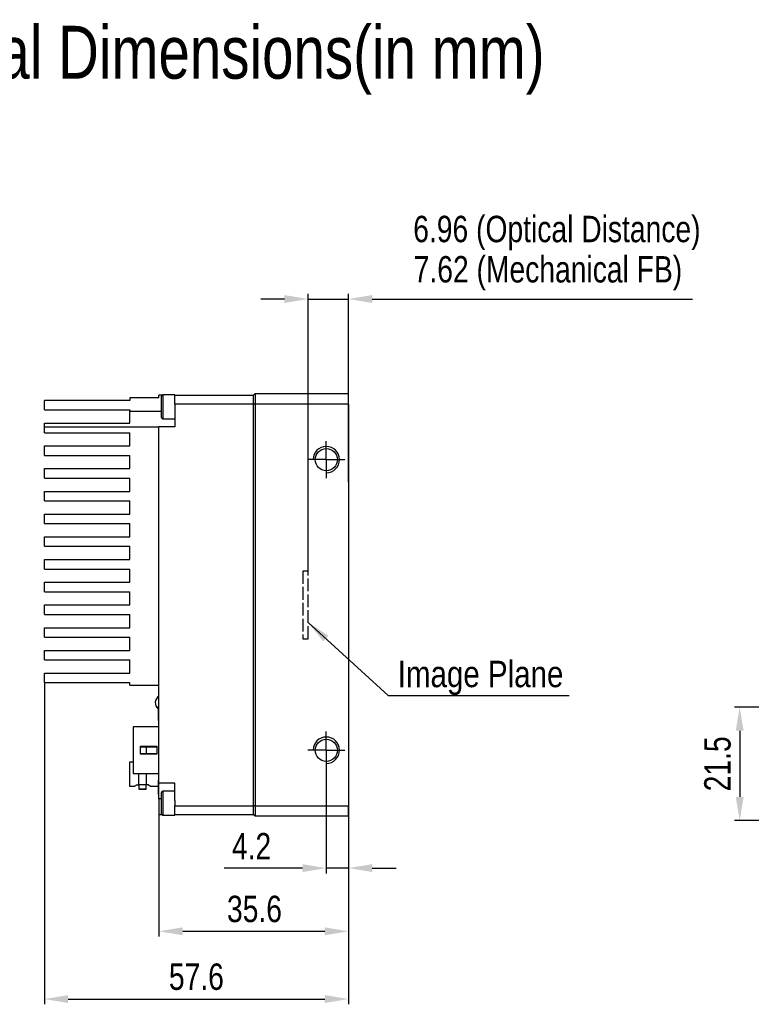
# Model space of a CAD drawing. Header units: millimetres. Extents: x 0 to 16520, y 0 to 2287.
# Tile 3 of 9: x 16259 to 16398, y 2101 to 2287. Entities that reach past the tile are written whole.
import ezdxf

# ---------------------------------------------------------------- set-up
doc = ezdxf.new("R2010")
doc.units = ezdxf.units.MM
doc.header["$LTSCALE"] = 0.2
for name, pattern in [('ACAD_ISO02W100', [15, 12, -3]), ('CENTER', [50.8, 31.75, -6.35, 6.35, -6.35]), ('CENTERX2', [20.32, 12.7, -2.54, 2.54, -2.54])]:
    doc.linetypes.add(name, pattern=pattern)
doc.layers.get('0').update_dxf_attribs({"lineweight": 15})
doc.layers.add('10', color=7, linetype='Continuous')
for name, color, linetype, lineweight in [('中心线-SW', 1, 'CENTERX2', 25), ('粗实线', 7, 'Continuous', 50), ('粗实线-AW', 7, 'Continuous', 50), ('细实线', 3, 'Continuous', 25), ('细虚线', 2, 'ACAD_ISO02W100', 25)]:
    doc.layers.add(name, color=color, linetype=linetype, lineweight=lineweight)
doc.styles.add('iTek', font='txt', dxfattribs={"width": 0.8, "height": 5})
doc.dimstyles.new('iTek', dxfattribs={"dimscale": 0, "dimtxt": 7, "dimasz": 4.5, "dimexe": 1, "dimexo": 0, "dimgap": 1.5, "dimtad": 1, "dimtoh": 1, "dimdsep": 46, "dimtxsty": 'iTek', "dimcen": 4, "dimclrd": 256, "dimclre": 256, "dimclrt": 256, "dimazin": 2, "dimtfac": 1, "dimtmove": 0, "dimatfit": 3, "dimfxl": 1, "dimlwd": -1, "dimlwe": -1, "dimarcsym": 0})

# ---------------------------------------------------------------- blocks, each defined once
blk = doc.blocks.new('*D774')
at = {"layer": 'Defpoints', "color": 0}
for p in [(16285.66, 2136.77), (16321.55, 2136.47), (16321.55, 2114.71)]:
    blk.add_point(p, dxfattribs=at)
at = {"layer": '细实线'}
for p, q in [((16285.66, 2136.77), (16285.66, 2113.71)), ((16321.55, 2136.47), (16321.55, 2113.71)), ((16290.16, 2114.71), (16317.05, 2114.71))]:
    blk.add_line(p, q, dxfattribs=at)
for points in [[(16290.16, 2115.46), (16290.16, 2113.96), (16285.66, 2114.71)], [(16317.05, 2115.46), (16317.05, 2113.96), (16321.55, 2114.71)]]:
    blk.add_solid(points, dxfattribs=at)
at = {"layer": '细实线', "insert": (16303.75, 2118.91), "char_height": 5, "attachment_point": 5, "style": 'iTek'}
blk.add_mtext('35.6', dxfattribs=at)
blk = doc.blocks.new('*D775')
at = {"layer": 'Defpoints', "color": 0}
for p in [(16263.96, 2161.77), (16321.55, 2152.82), (16321.55, 2101.89)]:
    blk.add_point(p, dxfattribs=at)
at = {"layer": '细实线'}
for p, q in [((16263.96, 2161.77), (16263.96, 2100.89)), ((16321.55, 2152.82), (16321.55, 2100.89)), ((16268.46, 2101.89), (16317.05, 2101.89))]:
    blk.add_line(p, q, dxfattribs=at)
for points in [[(16268.46, 2102.64), (16268.46, 2101.14), (16263.96, 2101.89)], [(16317.05, 2102.64), (16317.05, 2101.14), (16321.55, 2101.89)]]:
    blk.add_solid(points, dxfattribs=at)
at = {"layer": '细实线', "insert": (16292.75, 2106.09), "char_height": 5, "attachment_point": 5, "style": 'iTek'}
blk.add_mtext('57.6', dxfattribs=at)
blk = doc.blocks.new('SW_CENTERMARKSYMBOL_4')
at = {"layer": '10', "color": 0}
for p, q in [((0, 2.5), (0, 3.525)), ((0, 0), (0, 2.5)), ((-2.5, 0), (-3.525, 0)), ((0, 0), (-2.5, 0)), ((0, 0), (0, -2.5)), ((0, 0), (2.5, 0)), ((2.5, 0), (3.525, 0)), ((0, -2.5), (0, -3.525))]:
    blk.add_line(p, q, dxfattribs=at)
blk = doc.blocks.new('*D776')
at = {"layer": 'Defpoints', "color": 0}
for p in [(16317.35, 2145.44), (16321.55, 2136.47), (16321.55, 2126.67)]:
    blk.add_point(p, dxfattribs=at)
at = {"layer": '细实线'}
for p, q in [((16317.35, 2145.44), (16317.35, 2125.67)), ((16321.55, 2136.47), (16321.55, 2125.67)), ((16312.85, 2126.67), (16298.02, 2126.67)), ((16321.55, 2126.67), (16317.35, 2126.67)), ((16326.05, 2126.67), (16330.55, 2126.67))]:
    blk.add_line(p, q, dxfattribs=at)
for points in [[(16312.85, 2127.42), (16312.85, 2125.92), (16317.35, 2126.67)], [(16326.05, 2127.42), (16326.05, 2125.92), (16321.55, 2126.67)]]:
    blk.add_solid(points, dxfattribs=at)
at = {"layer": '细实线', "insert": (16303.19, 2130.81), "char_height": 5, "attachment_point": 5, "style": 'iTek'}
blk.add_mtext('4.2', dxfattribs=at)
blk = doc.blocks.new('*D777')
at = {"layer": 'Defpoints', "color": 0}
for p in [(16321.55, 2234.36), (16321.55, 2199.72), (16313.93, 2182.87)]:
    blk.add_point(p, dxfattribs=at)
at = {"layer": '细实线'}
for p, q in [((16309.43, 2234.36), (16304.93, 2234.36)), ((16313.93, 2182.87), (16313.93, 2235.36)), ((16313.93, 2234.36), (16321.55, 2234.36)), ((16321.55, 2199.72), (16321.55, 2235.36)), ((16326.05, 2234.36), (16386.71, 2234.36))]:
    blk.add_line(p, q, dxfattribs=at)
for points in [[(16309.43, 2235.11), (16309.43, 2233.61), (16313.93, 2234.36)], [(16326.05, 2235.11), (16326.05, 2233.61), (16321.55, 2234.36)]]:
    blk.add_solid(points, dxfattribs=at)
at = {"layer": '细实线', "insert": (16359.32, 2239.24), "char_height": 5, "attachment_point": 5, "style": 'iTek'}
blk.add_mtext('7.62 (Mechanical FB)', dxfattribs=at)
blk = doc.blocks.new('*D787')
at = {"layer": 'Defpoints', "color": 0}
for p in [(16435.05, 2157.15), (16395.63, 2135.65), (16435.05, 2135.65)]:
    blk.add_point(p, dxfattribs=at)
at = {"layer": '细实线'}
for p, q in [((16435.05, 2157.15), (16394.63, 2157.15)), ((16395.63, 2152.65), (16395.63, 2140.15)), ((16435.05, 2135.65), (16394.63, 2135.65))]:
    blk.add_line(p, q, dxfattribs=at)
for points in [[(16394.88, 2152.65), (16396.38, 2152.65), (16395.63, 2157.15)], [(16394.88, 2140.15), (16396.38, 2140.15), (16395.63, 2135.65)]]:
    blk.add_solid(points, dxfattribs=at)
at = {"layer": '细实线', "insert": (16391.44, 2146.4), "char_height": 5, "attachment_point": 5, "rotation": 90, "style": 'iTek'}
blk.add_mtext('21.5', dxfattribs=at)

msp = doc.modelspace()

# ---------------------------------------------------------------- linework, layer by layer
at = {"linetype": 'Continuous', "lineweight": 30}
for p, q in [((16280.159, 2215.668), (16280.159, 2215.168)), ((16285.659, 2215.668), (16280.159, 2215.668)), ((16285.659, 2215.668), (16285.659, 2216.168)), ((16286.259, 2216.168), (16285.659, 2216.168)), ((16286.159, 2211.968), (16286.159, 2215.968)), ((16288.659, 2216.218), (16286.409, 2216.218)), ((16286.409, 2216.218), (16286.409, 2211.718)), ((16288.659, 2216.218), (16288.659, 2216.168)), ((16288.659, 2216.168), (16303.559, 2216.168)), ((16288.659, 2214.468), (16288.659, 2216.168)), ((16303.859, 2216.468), (16303.559, 2216.168)), ((16303.559, 2214.468), (16303.559, 2216.168)), ((16303.859, 2216.468), (16303.859, 2214.468)), ((16303.859, 2216.468), (16321.549, 2216.468)), ((16321.549, 2214.468), (16321.549, 2216.468)), ((16280.159, 2215.168), (16263.959, 2215.168)), ((16263.959, 2213.368), (16263.959, 2215.168)), ((16288.659, 2214.468), (16288.659, 2213.496)), ((16288.659, 2214.468), (16288.659, 2214.44)), ((16303.559, 2214.468), (16288.659, 2214.468)), ((16303.559, 2138.468), (16303.559, 2214.468)), ((16303.859, 2214.468), (16303.559, 2214.468)), ((16303.859, 2214.468), (16303.859, 2138.468)), ((16321.549, 2214.468), (16303.859, 2214.468)), ((16321.549, 2214.468), (16321.549, 2138.468)), ((16263.959, 2213.368), (16280.159, 2213.368)), ((16280.159, 2213.368), (16280.159, 2213.168)), ((16280.159, 2210.868), (16280.159, 2213.168)), ((16280.159, 2213.168), (16286.159, 2213.168)), ((16286.409, 2211.718), (16288.659, 2211.718)), ((16288.659, 2213.496), (16288.659, 2210.168)), ((16263.959, 2210.868), (16280.159, 2210.868)), ((16263.959, 2210.168), (16263.959, 2210.868)), ((16263.959, 2209.068), (16263.959, 2210.168)), ((16263.959, 2210.168), (16285.659, 2210.168)), ((16288.659, 2210.168), (16285.659, 2210.168)), ((16285.659, 2142.768), (16285.659, 2210.168)), ((16263.959, 2209.068), (16280.159, 2209.068)), ((16280.159, 2206.568), (16280.159, 2209.068)), ((16263.959, 2204.768), (16263.959, 2206.568)), ((16263.959, 2206.568), (16280.159, 2206.568)), ((16263.959, 2204.768), (16280.159, 2204.768)), ((16280.159, 2202.268), (16280.159, 2204.768)), ((16263.959, 2200.468), (16263.959, 2202.268)), ((16263.959, 2202.268), (16280.159, 2202.268)), ((16263.959, 2200.468), (16280.159, 2200.468)), ((16280.159, 2197.968), (16280.159, 2200.468)), ((16263.959, 2196.168), (16263.959, 2197.968)), ((16263.959, 2197.968), (16280.159, 2197.968)), ((16263.959, 2196.168), (16280.159, 2196.168)), ((16280.159, 2193.668), (16280.159, 2196.168)), ((16263.959, 2191.868), (16263.959, 2193.668)), ((16263.959, 2193.668), (16280.159, 2193.668)), ((16263.959, 2191.868), (16280.159, 2191.868)), ((16280.159, 2189.368), (16280.159, 2191.868)), ((16263.959, 2187.568), (16263.959, 2189.368)), ((16263.959, 2189.368), (16280.159, 2189.368)), ((16263.959, 2187.568), (16280.159, 2187.568)), ((16280.159, 2185.068), (16280.159, 2187.568)), ((16263.959, 2183.268), (16263.959, 2185.068)), ((16263.959, 2185.068), (16280.159, 2185.068)), ((16263.959, 2183.268), (16280.159, 2183.268)), ((16280.159, 2180.768), (16280.159, 2183.268)), ((16263.959, 2178.968), (16263.959, 2180.768)), ((16263.959, 2180.768), (16280.159, 2180.768)), ((16263.959, 2178.968), (16280.159, 2178.968)), ((16280.159, 2176.468), (16280.159, 2178.968)), ((16263.959, 2174.668), (16263.959, 2176.468)), ((16263.959, 2176.468), (16280.159, 2176.468)), ((16263.959, 2174.668), (16280.159, 2174.668)), ((16280.159, 2172.168), (16280.159, 2174.668)), ((16263.959, 2170.368), (16263.959, 2172.168)), ((16263.959, 2172.168), (16280.159, 2172.168)), ((16263.959, 2170.368), (16280.159, 2170.368)), ((16280.159, 2167.868), (16280.159, 2170.368)), ((16263.959, 2166.068), (16263.959, 2167.868)), ((16263.959, 2167.868), (16280.159, 2167.868)), ((16263.959, 2166.068), (16280.159, 2166.068)), ((16280.159, 2163.568), (16280.159, 2166.068)), ((16263.959, 2161.768), (16263.959, 2163.568)), ((16263.959, 2163.568), (16280.159, 2163.568)), ((16263.959, 2161.768), (16280.159, 2161.768)), ((16280.159, 2161.268), (16280.159, 2161.768)), ((16280.159, 2161.268), (16285.659, 2161.268)), ((16285.659, 2157.318), (16285.509, 2157.318)), ((16285.509, 2157.318), (16285.509, 2154.618)), ((16285.509, 2154.618), (16285.659, 2154.618)), ((16285.659, 2153.393), (16280.759, 2153.393)), ((16280.759, 2153.393), (16280.759, 2144.543)), ((16282.159, 2149.718), (16285.259, 2149.718)), ((16282.159, 2148.218), (16282.159, 2149.718)), ((16282.159, 2149.618), (16283.258, 2149.618)), ((16283.258, 2149.618), (16285.259, 2149.618)), ((16285.259, 2149.718), (16285.259, 2148.218)), ((16280.759, 2146.743), (16280.097, 2146.743)), ((16283.258, 2148.318), (16282.159, 2148.318)), ((16285.259, 2148.218), (16282.159, 2148.218)), ((16285.259, 2148.318), (16283.258, 2148.318)), ((16280.759, 2144.543), (16285.659, 2144.543)), ((16281.849, 2142.413), (16281.849, 2144.543)), ((16283.249, 2144.543), (16283.249, 2142.413)), ((16285.659, 2143.318), (16285.509, 2143.318)), ((16285.509, 2143.318), (16285.509, 2141.753)), ((16288.659, 2142.768), (16285.659, 2142.768)), ((16285.659, 2139.768), (16285.659, 2142.768)), ((16288.659, 2139.44), (16288.659, 2142.768)), ((16280.097, 2142.193), (16281.049, 2142.193)), ((16281.41, 2142.413), (16281.849, 2142.413)), ((16281.848, 2141.613), (16283.251, 2141.613)), ((16281.849, 2142.413), (16281.849, 2141.612)), ((16283.249, 2141.612), (16283.249, 2142.413)), ((16283.688, 2142.413), (16283.249, 2142.413)), ((16284.049, 2142.193), (16285.509, 2142.193)), ((16285.509, 2141.753), (16285.509, 2140.618)), ((16286.159, 2136.968), (16286.159, 2140.968)), ((16288.659, 2141.218), (16286.409, 2141.218)), ((16286.409, 2141.218), (16286.409, 2136.718)), ((16285.509, 2140.618), (16285.659, 2140.618)), ((16285.659, 2139.768), (16285.659, 2136.768)), ((16286.159, 2139.768), (16285.659, 2139.768)), ((16288.659, 2139.44), (16288.659, 2138.468)), ((16288.659, 2138.468), (16288.659, 2138.496)), ((16288.659, 2138.468), (16303.559, 2138.468)), ((16288.659, 2136.768), (16288.659, 2138.468)), ((16303.859, 2138.468), (16303.559, 2138.468)), ((16303.559, 2136.768), (16303.559, 2138.468)), ((16303.859, 2138.468), (16303.859, 2136.468)), ((16303.859, 2138.468), (16321.549, 2138.468)), ((16321.549, 2136.468), (16321.549, 2138.468)), ((16286.259, 2136.768), (16285.659, 2136.768)), ((16286.409, 2136.718), (16288.659, 2136.718)), ((16288.659, 2136.768), (16288.659, 2136.718)), ((16303.559, 2136.768), (16288.659, 2136.768)), ((16303.859, 2136.468), (16303.559, 2136.768)), ((16321.549, 2136.468), (16303.859, 2136.468))]:
    msp.add_line(p, q, dxfattribs=at)
for centre in [(16317.349, 2203.968), (16317.349, 2148.968)]:
    msp.add_circle(centre, 2.1, dxfattribs=at)
for centre, radius, start, end in [((16286.409, 2215.968), 0.25, 90, 180), ((16286.409, 2211.968), 0.25, 180, 270), ((16286.459, 2157.968), 1.5, 122.23095, 230.70352), ((16286.409, 2140.968), 0.25, 90, 180), ((16286.409, 2136.968), 0.25, 180, 270)]:
    msp.add_arc(centre, radius, start, end, dxfattribs=at)
for points, knots in [([(16283.258, 2149.618), (16283.254, 2149.401), (16283.248, 2148.968), (16283.254, 2148.535), (16283.258, 2148.318)], [0, 0, 0, 0, 0.5000028, 1, 1, 1, 1]), ([(16280.099, 2146.743), (16280.099, 2146.709), (16280.099, 2146.64), (16280.099, 2146.114), (16280.099, 2145.362), (16280.099, 2144.766), (16280.099, 2144.468)], [0, 0, 0, 0, 0.25000028, 0.5000011, 0.75000101, 1, 1, 1, 1]), ([(16280.099, 2144.468), (16280.099, 2144.17), (16280.099, 2143.574), (16280.099, 2142.822), (16280.099, 2142.295), (16280.099, 2142.227), (16280.099, 2142.193)], [0, 0, 0, 0, 0.2500005, 0.4999999, 0.7500002, 1, 1, 1, 1]), ([(16281.049, 2142.193), (16281.066, 2142.204), (16281.1, 2142.229), (16281.303, 2142.349), (16281.41, 2142.413)], [0, 0, 0, 0, 0.470873, 1, 1, 1, 1]), ([(16283.249, 2142.413), (16283.127, 2142.413), (16282.906, 2142.413), (16282.549, 2142.413), (16282.192, 2142.413), (16281.972, 2142.413), (16281.849, 2142.413)], [0, 0, 0, 0, 0.2774687, 0.4999991, 0.722528, 1, 1, 1, 1]), ([(16281.849, 2141.613), (16281.86, 2141.616), (16281.881, 2141.621), (16282.043, 2141.656), (16282.274, 2141.69), (16282.549, 2141.705), (16282.825, 2141.69), (16283.056, 2141.656), (16283.218, 2141.621), (16283.239, 2141.616), (16283.249, 2141.613)], [0, 0, 0, 0, 0.1237767, 0.2500069, 0.3763255, 0.4999998, 0.6236735, 0.749992, 0.8762226, 1, 1, 1, 1]), ([(16283.688, 2142.413), (16283.796, 2142.349), (16283.999, 2142.229), (16284.033, 2142.204), (16284.049, 2142.193)], [0, 0, 0, 0, 0.529127, 1, 1, 1, 1])]:
    msp.add_open_spline(points, degree=3, knots=knots, dxfattribs=at)
at = {"layer": '粗实线', "lineweight": 30}
for centre in [(16317.349, 2203.968), (16317.349, 2148.968)]:
    msp.add_circle(centre, 2.1, dxfattribs=at)
at = {"layer": '粗实线-AW', "lineweight": 30}
for centre in [(16317.349, 2203.968), (16317.349, 2148.968)]:
    msp.add_circle(centre, 2.1, dxfattribs=at)
at = {"layer": '细实线'}
for centre in [(16317.349, 2203.968), (16317.349, 2148.968)]:
    msp.add_arc(centre, 2.5, 270, 180, dxfattribs=at)
at = {"layer": '细虚线'}
for p, q in [((16313.929, 2182.868), (16312.929, 2182.868)), ((16312.929, 2182.868), (16312.929, 2170.068)), ((16313.929, 2170.068), (16313.929, 2182.868)), ((16312.929, 2170.068), (16313.929, 2170.068))]:
    msp.add_line(p, q, dxfattribs=at)

# ---------------------------------------------------------------- block references
at = {"layer": '中心线-SW'}
for p in [(16317.349, 2203.968), (16317.349, 2148.968)]:
    msp.add_blockref('SW_CENTERMARKSYMBOL_4', p, dxfattribs=at)

# ---------------------------------------------------------------- texts
at = {"layer": '细实线', "color": 1, "linetype": 'CENTER', "lineweight": 30, "insert": (16056.08, 2286.062), "char_height": 10, "width": 387.27601, "attachment_point": 1, "style": 'iTek'}
msp.add_mtext('{\\C0;TS25MCXP10-146M/C Camera Mechanical Dimensions(in mm)}', dxfattribs=at)
at = {"layer": '细实线', "insert": (16361.015, 2246.861), "char_height": 5, "attachment_point": 5, "style": 'iTek'}
msp.add_mtext('6.96 (Optical Distance)', dxfattribs=at)
at = {"layer": '细实线', "color": 1, "linetype": 'CENTER', "insert": (16330.878, 2165.907), "char_height": 5, "width": 49.62247, "attachment_point": 1, "style": 'iTek'}
msp.add_mtext('{\\fArial|b0|i0|c0|p34;Image Plane}', dxfattribs=at)

# ---------------------------------------------------------------- dimensions: what is measured, and where the dimension line sits
at = {"layer": '细实线'}
for base, p1, p2, text, picture, middle in [((16321.549, 2234.355), (16313.929, 2182.868), (16321.549, 2199.722), '<> (Mechanical FB)', '*D777', (16359.32, 2234.355)), ((16321.549, 2101.895), (16263.959, 2161.768), (16321.549, 2152.819), '57.6', '*D775', (16292.754, 2101.895)), ((16321.549, 2114.709), (16285.659, 2136.768), (16321.549, 2136.468), '35.6', '*D774', (16303.749, 2114.709))]:
    dim = msp.add_linear_dim(base=base, p1=p1, p2=p2, text=text, dimstyle='iTek', override={"dimscale": 1}, dxfattribs=at)
    dim.commit()
    dim.dimension.update_dxf_attribs({"geometry": picture, "text_midpoint": middle, "dimtype": 160})
dim = msp.add_linear_dim(base=(16395.626, 2135.646), p1=(16435.051, 2157.146), p2=(16435.051, 2135.646), angle=90, dimstyle='iTek', override={"dimscale": 1}, dxfattribs=at)
dim.commit()
dim.dimension.update_dxf_attribs({"geometry": '*D787', "text_midpoint": (16391.443, 2146.396)})
dim = msp.add_linear_dim(base=(16321.549, 2126.671), p1=(16317.349, 2145.443), p2=(16321.549, 2136.468), dimstyle='iTek', override={"dimscale": 1}, dxfattribs=at)
dim.commit()
dim.dimension.update_dxf_attribs({"geometry": '*D776', "text_midpoint": (16303.186, 2126.671), "dimtype": 160})

# ---------------------------------------------------------------- leaders
msp.add_leader([(16313.929, 2173.147), (16329.083, 2159.333), (16363.319, 2159.333)], dimstyle='iTek', override={"dimscale": 1, "dimtad": 0}, dxfattribs=at)

doc.saveas('drawing.dxf')
